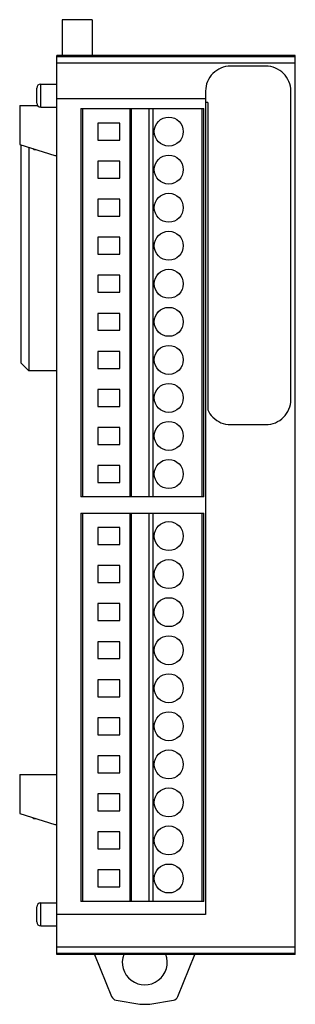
# Model space of a CAD drawing. Header units: millimetres. Extents: x 28.3 to 55.8, y 8.3 to 106.9.
import ezdxf

# ---------------------------------------------------------------- set-up
doc = ezdxf.new("R2010")
doc.units = ezdxf.units.MM
doc.header["$LTSCALE"] = 7.555498
doc.layers.get('0').update_dxf_attribs({"linetype": 'CONTINUOUS'})

msp = doc.modelspace()

# ---------------------------------------------------------------- linework, layer by layer
at = {"color": 7, "linetype": 'Continuous'}
for p, q in [((32.517, 106.899), (32.517, 103.299)), ((35.517, 106.899), (32.517, 106.899)), ((35.517, 106.899), (35.517, 103.299)), ((31.967, 13.299), (31.967, 103.299)), ((55.817, 103.299), (31.967, 103.299)), ((55.817, 103.17), (31.967, 103.17)), ((31.967, 102.57), (55.817, 102.57)), ((55.817, 13.299), (55.817, 103.299)), ((52.873, 102.245), (49.347, 102.245)), ((29.967, 98.551), (29.967, 100.048)), ((30.367, 98.151), (30.367, 100.448)), ((30.367, 100.448), (31.967, 100.448)), ((46.847, 99.746), (46.847, 17.282)), ((55.373, 68.855), (55.373, 99.746)), ((31.967, 99.017), (46.847, 99.017)), ((47.06, 98.604), (46.847, 98.604)), ((47.06, 98.604), (47.06, 67.844)), ((28.267, 98.299), (28.267, 94.399)), ((28.267, 98.299), (30.071, 98.299)), ((30.367, 98.151), (31.967, 98.151)), ((34.367, 97.994), (34.367, 59.104)), ((34.367, 97.994), (46.667, 97.994)), ((34.567, 59.104), (34.567, 97.994)), ((39.267, 97.994), (39.267, 59.104)), ((39.28, 97.994), (39.28, 59.104)), ((39.367, 59.104), (39.367, 97.994)), ((39.41, 97.994), (39.41, 59.104)), ((41.165, 97.994), (41.165, 59.104)), ((41.618, 59.104), (41.618, 97.994)), ((46.467, 97.994), (46.467, 59.104)), ((46.667, 59.104), (46.667, 97.994)), ((36.067, 96.544), (36.067, 94.844)), ((38.267, 96.544), (36.067, 96.544)), ((38.267, 94.844), (38.267, 96.544)), ((36.067, 94.844), (38.267, 94.844)), ((28.267, 94.399), (31.767, 93.299)), ((28.367, 94.368), (28.367, 72.548)), ((29.167, 94.117), (29.167, 71.748)), ((29.579, 93.987), (29.667, 93.899)), ((29.667, 93.899), (29.858, 93.899)), ((31.767, 93.299), (31.967, 93.299)), ((36.067, 92.734), (36.067, 91.034)), ((38.267, 92.734), (36.067, 92.734)), ((38.267, 91.034), (38.267, 92.734)), ((36.067, 91.034), (38.267, 91.034)), ((36.067, 88.924), (36.067, 87.224)), ((38.267, 88.924), (36.067, 88.924)), ((38.267, 87.224), (38.267, 88.924)), ((36.067, 87.224), (38.267, 87.224)), ((36.067, 85.114), (36.067, 83.414)), ((38.267, 85.114), (36.067, 85.114)), ((38.267, 83.414), (38.267, 85.114)), ((36.067, 83.414), (38.267, 83.414)), ((36.067, 81.304), (36.067, 79.604)), ((38.267, 81.304), (36.067, 81.304)), ((38.267, 79.604), (38.267, 81.304)), ((36.067, 79.604), (38.267, 79.604)), ((36.067, 77.494), (36.067, 75.794)), ((38.267, 77.494), (36.067, 77.494)), ((38.267, 75.794), (38.267, 77.494)), ((36.067, 75.794), (38.267, 75.794)), ((36.067, 73.684), (36.067, 71.984)), ((38.267, 73.684), (36.067, 73.684)), ((38.267, 71.984), (38.267, 73.684)), ((28.367, 72.548), (29.167, 71.748)), ((36.067, 71.984), (38.267, 71.984)), ((31.967, 71.748), (29.167, 71.748)), ((36.067, 69.874), (36.067, 68.174)), ((38.267, 69.874), (36.067, 69.874)), ((38.267, 68.174), (38.267, 69.874)), ((36.067, 68.174), (38.267, 68.174)), ((36.067, 66.064), (36.067, 64.364)), ((38.267, 66.064), (36.067, 66.064)), ((38.267, 64.364), (38.267, 66.064)), ((49.347, 66.354), (52.873, 66.354)), ((36.067, 64.364), (38.267, 64.364)), ((36.067, 62.254), (36.067, 60.554)), ((38.267, 62.254), (36.067, 62.254)), ((38.267, 60.554), (38.267, 62.254)), ((36.067, 60.554), (38.267, 60.554)), ((46.667, 59.104), (34.367, 59.104)), ((34.367, 57.494), (34.367, 18.604)), ((34.367, 57.494), (46.667, 57.494)), ((34.567, 18.604), (34.567, 57.494)), ((39.267, 57.494), (39.267, 18.604)), ((39.28, 57.494), (39.28, 18.604)), ((39.367, 18.604), (39.367, 57.494)), ((39.41, 57.494), (39.41, 18.604)), ((41.165, 57.494), (41.165, 18.604)), ((41.618, 18.604), (41.618, 57.494)), ((46.467, 57.494), (46.467, 18.604)), ((46.667, 18.604), (46.667, 57.494)), ((36.067, 56.044), (36.067, 54.344)), ((38.267, 56.044), (36.067, 56.044)), ((38.267, 54.344), (38.267, 56.044)), ((36.067, 54.344), (38.267, 54.344)), ((36.067, 52.234), (36.067, 50.534)), ((38.267, 52.234), (36.067, 52.234)), ((38.267, 50.534), (38.267, 52.234)), ((36.067, 50.534), (38.267, 50.534)), ((38.267, 48.424), (36.067, 48.424)), ((36.067, 48.424), (36.067, 46.724)), ((38.267, 46.724), (38.267, 48.424)), ((36.067, 46.724), (38.267, 46.724)), ((38.267, 44.614), (36.067, 44.614)), ((36.067, 44.614), (36.067, 42.914)), ((38.267, 42.914), (38.267, 44.614)), ((36.067, 42.914), (38.267, 42.914)), ((38.267, 40.804), (36.067, 40.804)), ((36.067, 40.804), (36.067, 39.104)), ((38.267, 39.104), (38.267, 40.804)), ((36.067, 39.104), (38.267, 39.104)), ((38.267, 36.994), (36.067, 36.994)), ((36.067, 36.994), (36.067, 35.294)), ((38.267, 35.294), (38.267, 36.994)), ((36.067, 35.294), (38.267, 35.294)), ((38.267, 33.184), (36.067, 33.184)), ((36.067, 33.184), (36.067, 31.484)), ((38.267, 31.484), (38.267, 33.184)), ((28.267, 31.299), (31.967, 31.299)), ((28.267, 31.299), (28.267, 27.399)), ((36.067, 31.484), (38.267, 31.484)), ((38.267, 29.374), (36.067, 29.374)), ((36.067, 29.374), (36.067, 27.674)), ((38.267, 27.674), (38.267, 29.374)), ((36.067, 27.674), (38.267, 27.674)), ((28.267, 27.399), (31.767, 26.299)), ((29.579, 26.987), (29.667, 26.899)), ((29.667, 26.899), (29.858, 26.899)), ((31.767, 26.299), (31.967, 26.299)), ((38.267, 25.564), (36.067, 25.564)), ((36.067, 25.564), (36.067, 23.864)), ((38.267, 23.864), (38.267, 25.564)), ((36.067, 23.864), (38.267, 23.864)), ((38.267, 21.754), (36.067, 21.754)), ((36.067, 21.754), (36.067, 20.054)), ((38.267, 20.054), (38.267, 21.754)), ((36.067, 20.054), (38.267, 20.054)), ((29.967, 16.551), (29.967, 18.048)), ((30.367, 18.448), (31.967, 18.448)), ((30.367, 16.151), (30.367, 18.448)), ((46.667, 18.604), (34.367, 18.604)), ((46.847, 17.282), (31.967, 17.282)), ((30.367, 16.151), (31.967, 16.151)), ((55.817, 14.029), (31.967, 14.029)), ((31.967, 13.429), (55.817, 13.429)), ((55.817, 13.299), (31.967, 13.299)), ((35.748, 13.299), (37.452, 9.082)), ((44.081, 9.082), (45.785, 13.299)), ((37.904, 8.716), (40.268, 8.299)), ((40.268, 8.299), (41.265, 8.299)), ((41.265, 8.299), (43.629, 8.716))]:
    msp.add_line(p, q, dxfattribs=at)
for centre in [(43.167, 95.694), (43.167, 91.884), (43.167, 88.074), (43.167, 84.264), (43.167, 80.454), (43.167, 76.644), (43.167, 72.834), (43.167, 69.024), (43.167, 65.214), (43.167, 61.404), (43.167, 55.189), (43.167, 51.379), (43.167, 47.569), (43.167, 43.759), (43.167, 39.949), (43.167, 36.139), (43.167, 32.329), (43.167, 28.519), (43.167, 24.709), (43.167, 20.899)]:
    msp.add_circle(centre, 1.45, dxfattribs=at)
for centre, radius, start, end in [((49.347, 99.746), 2.5, 89.99982, 134.99854), ((52.872, 99.742), 2.503, 45.03171, 89.96993), ((49.35, 99.744), 2.503, 135.03171, 179.96993), ((52.873, 99.746), 2.5, 0, 44.99854), ((30.367, 100.048), 0.4, 90, 180), ((30.367, 98.551), 0.4, 180, 270), ((52.87, 68.855), 2.503, 315.03171, 359.99994), ((49.347, 68.853), 2.5, 203.80434, 224.99854), ((49.348, 68.856), 2.503, 225.03171, 269.96993), ((52.873, 68.853), 2.5, 269.99982, 314.99854), ((30.367, 18.048), 0.4, 90, 180), ((30.367, 16.551), 0.4, 180, 270), ((40.767, 12.499), 2.25, 159.1725, 20.8275)]:
    msp.add_arc(centre, radius, start, end, dxfattribs=at)
for centre, major_axis, start_param, end_param in [((38.008, 9.307), (0.6, 0), -2.75762, -1.745329), ((43.525, 9.307), (-0.6, 0), 1.745329, 2.75762)]:
    msp.add_ellipse(centre, major_axis=major_axis, ratio=0.999925, start_param=start_param, end_param=end_param, dxfattribs=at)

doc.saveas('drawing.dxf')
